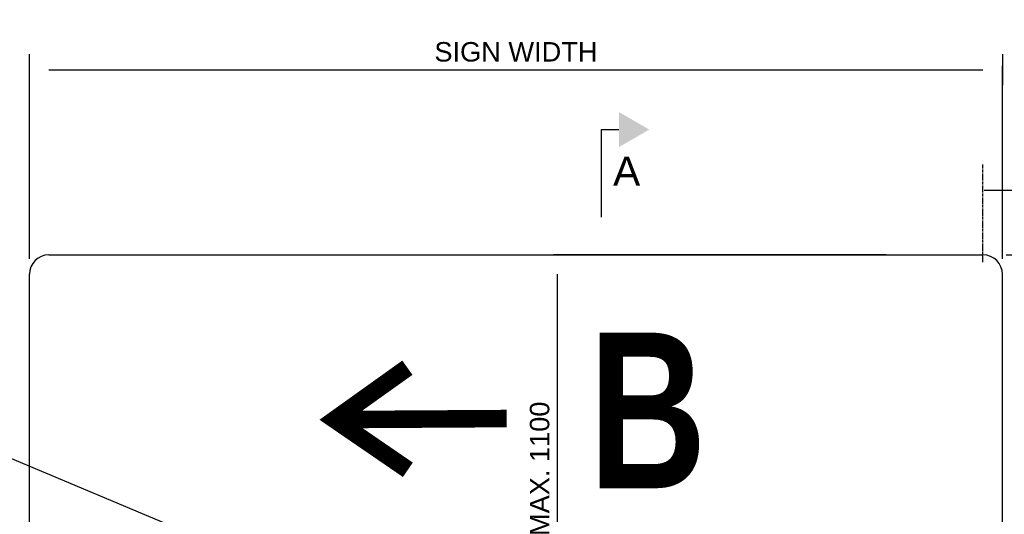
# Model space of a CAD drawing. Header units: metres. Extents: x -4024927 to 10167049, y -539908 to 13839353.
# Tile 117 of 211: x 1376739 to 1379269, y -29242 to -27970. Entities that reach past the tile are written whole.
import ezdxf
from ezdxf import colors
from ezdxf.entities.mleader import LeaderData, LeaderLine
from ezdxf.enums import TextEntityAlignment as Align
from ezdxf.math import Vec2, Vec3

# ---------------------------------------------------------------- set-up
doc = ezdxf.new("R2010")
doc.units = ezdxf.units.M
doc.linetypes.add('CENTER', pattern=[2, 1.25, -0.25, 0.25, -0.25])
doc.linetypes.add('CONTIUOUS', pattern=[0])
for name, color, linetype in [('A20B0050', 5, 'Continuous'), ('A20B0140', 4, 'Continuous'), ('C-AFLD-CNTR-N', 3, 'CENTER'), ('C-ANNO-GENF-TEXT-N_25', 2, 'Continuous'), ('C-DETL-DIMS', 2, 'Continuous'), ('C-DETL-SIGN-EDGE', 2, 'Continuous'), ('CD13120_terrain_prop_t', 2, 'Continuous'), ('CDB0310_MARKING_H', 1, 'Continuous'), ('EL-AGLI-EQUP-PAPI-N-RefEdit0', 1, 'CONTIUOUS')]:
    doc.layers.add(name, color=color, linetype=linetype)
doc.styles.add('2T-20', font='romans.shx', dxfattribs={"width": 0.75, "height": 50.8})
doc.styles.add('Arial', font='arial.ttf')
doc.styles.get("Standard").update_dxf_attribs({"font": 'arial.ttf'})
doc.dimstyles.new('DS-20-25', dxfattribs={"dimscale": 20, "dimtxt": 2.5, "dimasz": 2.5, "dimexe": 0.5, "dimexo": 3, "dimgap": 1, "dimtad": 1, "dimdec": 0, "dimzin": 0, "dimtxsty": 'Standard', "dimblk1": 'DIMARROW', "dimblk2": 'DIMARROW', "dimsah": 1, "dimcen": -3, "dimclrd": 1, "dimclre": 8, "dimclrt": 256, "dimadec": 0, "dimazin": 0, "dimtfac": 1, "dimtdec": 0, "dimtix": 1, "dimtmove": 2, "dimatfit": 3, "dimfxl": 1, "dimtvp": 1.25, "dimarcsym": 0})

# ---------------------------------------------------------------- blocks, each defined once
blk = doc.blocks.new('DIMARROW')
blk.add_line((0, 0.8), (0, -0.8))
blk.add_lwpolyline([(0, 0, 0, 0.4, 0), (-1, 0, 0, 0, 0), (-0.965, 0, 0, 0, 0)], format="xyseb")
blk = doc.blocks.new('*D1055')
at = {"layer": 'C-DETL-DIMS', "color": 8, "lineweight": -2, "transparency": 16777216}
for p, q in [((1378965.5, -28574.7), (1378111, -28574.7)), ((1378182.3, -29674.7), (1378111, -29674.7))]:
    blk.add_line(p, q, dxfattribs=at)
at = {"layer": 'C-DETL-DIMS', "color": 1, "lineweight": -2, "transparency": 16777216}
blk.add_line((1378121, -29624.7), (1378121, -28624.7), dxfattribs=at)
at = {"layer": 'Defpoints', "color": 0, "transparency": 16777216}
for p in [(1378121, -28574.7), (1379025.5, -28574.7), (1378242.3, -29674.7)]:
    blk.add_point(p, dxfattribs=at)
at = {"layer": 'C-DETL-DIMS', "color": 1, "lineweight": -2, "transparency": 16777216, "xscale": 50, "yscale": 50, "zscale": 50}
for p, rotation in [((1378121, -28574.7), 90), ((1378121, -29674.7), 270)]:
    blk.add_blockref('DIMARROW', p, dxfattribs=dict(at, rotation=rotation))
at = {"layer": 'C-DETL-DIMS', "transparency": 16777216, "insert": (1378075.5, -29124.7), "char_height": 50, "attachment_point": 5, "rotation": 90, "style": 'Arial'}
blk.add_mtext('MAX. 1100', dxfattribs=at)
blk = doc.blocks.new('_Origin')
at = {"color": 0, "linetype": 'ByBlock', "lineweight": -2}
blk.add_line((0, 0), (-1, 0), dxfattribs=at)
blk.add_circle((0, 0), 0.5, dxfattribs=at)
blk = doc.blocks.new('*D1058')
at = {"layer": 'C-DETL-DIMS', "color": 8, "lineweight": -2, "transparency": 16777216}
for p, q in [((1379274.4, -28574.7), (1379431.3, -28574.7)), ((1379274.4, -29374.7), (1379431.3, -29374.7))]:
    blk.add_line(p, q, dxfattribs=at)
at = {"layer": 'C-DETL-DIMS', "color": 1, "lineweight": -2, "transparency": 16777216}
blk.add_line((1379421.3, -29324.7), (1379421.3, -28624.7), dxfattribs=at)
at = {"layer": 'Defpoints', "color": 0, "transparency": 16777216}
for p in [(1379214.4, -28574.7), (1379421.3, -28574.7), (1379214.4, -29374.7)]:
    blk.add_point(p, dxfattribs=at)
at = {"layer": 'C-DETL-DIMS', "color": 1, "lineweight": -2, "transparency": 16777216, "xscale": 50, "yscale": 50, "zscale": 50}
for p, rotation in [((1379421.3, -28574.7), 90), ((1379421.3, -29374.7), 270)]:
    blk.add_blockref('DIMARROW', p, dxfattribs=dict(at, rotation=rotation))
at = {"layer": 'C-DETL-DIMS', "transparency": 16777216, "insert": (1379375.8, -28974.7), "char_height": 50, "attachment_point": 5, "rotation": 90, "style": 'Arial'}
blk.add_mtext('800', dxfattribs=at)
blk = doc.blocks.new('SECT-HUL')
at = {"layer": 'A20B0050'}
for points in [[(-20, 0), (-20, 4)], [(0, 0), (-20, 0)]]:
    blk.add_lwpolyline(points, dxfattribs=at)
blk.add_solid([(-20, 10.93), (-24, 4), (-16, 4)], dxfattribs=at)
at = {"layer": 'A20B0140'}
blk.add_attdef('SECTION', text='', height=5, dxfattribs=at).set_placement((-20, 15.93), align=Align.MIDDLE)
blk = doc.blocks.new('*D1059')
at = {"layer": 'C-DETL-DIMS', "color": 8, "lineweight": -2, "transparency": 16777216}
for p, q in [((1376314.4, -29634.7), (1376314.4, -27919.9)), ((1379714.4, -29634.7), (1379714.4, -27919.9))]:
    blk.add_line(p, q, dxfattribs=at)
at = {"layer": 'C-DETL-DIMS', "color": 1, "lineweight": -2, "transparency": 16777216}
blk.add_line((1376364.4, -27929.9), (1379664.4, -27929.9), dxfattribs=at)
at = {"layer": 'Defpoints', "color": 0, "transparency": 16777216}
for p in [(1379714.4, -27929.9), (1376314.4, -29694.7), (1379714.4, -29694.7)]:
    blk.add_point(p, dxfattribs=at)
at = {"layer": 'C-DETL-DIMS', "color": 1, "lineweight": -2, "transparency": 16777216, "xscale": 50, "yscale": 50, "zscale": 50, "rotation": 180}
blk.add_blockref('DIMARROW', (1376314.4, -27929.9), dxfattribs=at)
at = {"layer": 'C-DETL-DIMS', "color": 1, "lineweight": -2, "transparency": 16777216, "xscale": 50, "yscale": 50, "zscale": 50}
blk.add_blockref('DIMARROW', (1379714.4, -27929.9), dxfattribs=at)
at = {"layer": 'C-DETL-DIMS', "transparency": 16777216, "insert": (1378014.4, -27884), "char_height": 50, "attachment_point": 5, "style": 'Arial'}
blk.add_mtext('CONCRETE BASE WIDTH', dxfattribs=at)
blk = doc.blocks.new('*D1060')
at = {"layer": 'C-DETL-DIMS', "color": 8, "lineweight": -2, "transparency": 16777216}
for p, q in [((1376764.4, -28584.7), (1376764.4, -28088.9)), ((1379264.4, -28584.7), (1379264.4, -28088.9))]:
    blk.add_line(p, q, dxfattribs=at)
at = {"layer": 'C-DETL-DIMS', "color": 1, "lineweight": -2, "transparency": 16777216}
blk.add_line((1376814.4, -28098.9), (1379214.4, -28098.9), dxfattribs=at)
at = {"layer": 'Defpoints', "color": 0, "transparency": 16777216}
for p in [(1379264.4, -28098.9), (1376764.4, -28644.7), (1379264.4, -28644.7)]:
    blk.add_point(p, dxfattribs=at)
at = {"layer": 'C-DETL-DIMS', "color": 1, "lineweight": -2, "transparency": 16777216, "xscale": 50, "yscale": 50, "zscale": 50, "rotation": 180}
blk.add_blockref('DIMARROW', (1376764.4, -28098.9), dxfattribs=at)
at = {"layer": 'C-DETL-DIMS', "color": 1, "lineweight": -2, "transparency": 16777216, "xscale": 50, "yscale": 50, "zscale": 50}
blk.add_blockref('DIMARROW', (1379264.4, -28098.9), dxfattribs=at)
at = {"layer": 'C-DETL-DIMS', "transparency": 16777216, "insert": (1378014.4, -28053.1), "char_height": 50, "attachment_point": 5, "style": 'Arial'}
blk.add_mtext('SIGN WIDTH', dxfattribs=at)

msp = doc.modelspace()

# ---------------------------------------------------------------- linework, layer by layer
at = {"layer": 'C-AFLD-CNTR-N', "ltscale": 5}
msp.add_line((1379214.39, -28593.14), (1379214.39, -28342.07), dxfattribs=at)
at = {"layer": 'C-DETL-SIGN-EDGE'}
for p, q in [((1376814.39, -28574.72), (1379214.39, -28574.72)), ((1376764.39, -29324.72), (1376764.39, -28624.72)), ((1379264.39, -29324.72), (1379264.39, -28624.72))]:
    msp.add_line(p, q, dxfattribs=at)
for centre, start, end in [((1376814.39, -28624.72), 90, 180), ((1379214.39, -28624.72), 360, 90)]:
    msp.add_arc(centre, 50, start, end, dxfattribs=at)
at = {"layer": 'CDB0310_MARKING_H', "const_width": 45, "flags": 128}
for points in [[(1377736.74, -29127.3), (1377548.78, -28998.33), (1377735.49, -28864.87)], [(1377990.68, -28995.55), (1377548.78, -28998.33)]]:
    msp.add_lwpolyline(points, dxfattribs=at)
at = {"layer": 'EL-AGLI-EQUP-PAPI-N-RefEdit0'}
msp.add_arc((3071061.1, 6743365.78), 7095987.63, 260.537675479, 260.537675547, dxfattribs=at)

# ---------------------------------------------------------------- block references
at = {"layer": 'CD13120_terrain_prop_t'}
ref = msp.add_blockref('SECT-HUL', (1378234.16, -28477.69), dxfattribs=dict(at, xscale=11.25, yscale=11.25, zscale=11.25, rotation=270))
ref.add_attrib('SECTION', 'A', dxfattribs={"layer": 'A20B0140', "height": 75}).set_placement((1378298.9, -28359.57), align=Align.MIDDLE)

# ---------------------------------------------------------------- texts
at = {"layer": 'CDB0310_MARKING_H', "insert": (1378352.81, -28974.72), "char_height": 400, "width": 814.2779, "attachment_point": 5, "style": '2T-20'}
msp.add_mtext('{\\fArial|b1|i0|c0|p34;B}', dxfattribs=at)

# ---------------------------------------------------------------- dimensions: what is measured, and where the dimension line sits
at = {"layer": 'C-DETL-DIMS'}
for base, p1, p2, text, picture, middle in [((1379714.39, -27929.91), (1376314.38, -29694.72), (1379714.39, -29694.72), 'CONCRETE BASE WIDTH', '*D1059', (1378014.38, -27884.04)), ((1379264.39, -28098.94), (1376764.39, -28644.72), (1379264.39, -28644.72), 'SIGN WIDTH', '*D1060', (1378014.39, -28053.09))]:
    dim = msp.add_linear_dim(base=base, p1=p1, p2=p2, text=text, dimstyle='DS-20-25', override={"dimtxsty": 'Arial'}, dxfattribs=at)
    dim.commit()
    dim.dimension.update_dxf_attribs({"geometry": picture, "text_midpoint": middle})
dim = msp.add_linear_dim(base=(1378121.03, -28574.72), p1=(1378242.26, -29674.72), p2=(1379025.53, -28574.72), angle=90, text='MAX. 1100', dimstyle='DS-20-25', override={"dimtxsty": 'Arial'}, dxfattribs=at)
dim.commit()
dim.dimension.update_dxf_attribs({"geometry": '*D1055', "text_midpoint": (1378075.5, -29124.72)})
dim = msp.add_linear_dim(base=(1379421.34, -28574.72), p1=(1379214.39, -29374.72), p2=(1379214.39, -28574.72), angle=90, dimstyle='DS-20-25', override={"dimtxsty": 'Arial'}, dxfattribs=at)
dim.commit()
dim.dimension.update_dxf_attribs({"geometry": '*D1058', "text_midpoint": (1379375.81, -28974.72), "dimtype": 160})

# ---------------------------------------------------------------- leaders
at = {"layer": 'C-ANNO-GENF-TEXT-N_25'}
ml = msp.add_multileader_mtext('Standard', dxfattribs=at)
ml.set_content('ALUMINIUM \\PCONDUITS Ø60', color=256, style='Arial')
ml.set_leader_properties()
ml.set_arrow_properties(name='ORIGIN')
ml.build(insert=Vec2(0, 0))
ml.multileader.update_dxf_attribs({"text_right_attachment_type": 6, "arrow_head_size": 50})
ctx = ml.context
ctx.base_point, ctx.char_height, ctx.arrow_head_size, ctx.plane_origin = Vec3(1375781, -28979.47), 50, 50, Vec3(1377376.97, -29354.57)
ctx.right_attachment, ctx.text_align_type = 6, 2
notes = []
notes.append((ctx, [(0, (1, 1, 0), (1376514.39, -29013.47), (-1, 0), 220.01, [(0, [(1377603.59, -29470.43)], 0, [])])]))
ctx.mtext.insert, ctx.mtext.alignment, ctx.mtext.flow_direction = Vec3(1376292.38, -28953.47), 3, 5
ml = msp.add_multileader_mtext('Standard', dxfattribs=at)
ml.set_content('BREAKABLE COUPLING', color=256, style='Arial')
ml.set_leader_properties()
ml.build(insert=Vec2(0, 0))
ml.multileader.update_dxf_attribs({"text_right_attachment_type": 6, "arrow_head_size": 50})
ctx = ml.context
ctx.base_point, ctx.char_height, ctx.arrow_head_size, ctx.plane_origin = Vec3(1379982.87, -29144.74), 50, 50, Vec3(1379183.21, -28514.16)
ctx.right_attachment = 6
notes.append((ctx, [(0, (1, 1, 0), (1379898.93, -29144.74), (1, 0), 83.94, [(0, [(1378454.39, -29584.72)], 0, [])])]))
ctx.mtext.insert, ctx.mtext.line_spacing_factor, ctx.mtext.line_spacing_style, ctx.mtext.flow_direction = Vec3(1379984.87, -29119.31), 1.68, 2, 5
at = {"layer": 'C-DETL-DIMS'}
ml = msp.add_multileader_mtext('Standard', dxfattribs=at)
ml.set_content('', color=256)
ml.set_leader_properties()
ml.build(insert=Vec2(0, 0))
ml.multileader.update_dxf_attribs({"text_right_attachment_type": 6, "dogleg_length": 0.36, "arrow_head_size": 50})
ctx = ml.context
ctx.base_point, ctx.arrow_head_size, ctx.plane_origin = Vec3(1379215.23, -28406.99), 50, Vec3(1381991.07, -27800.65)
ctx.right_attachment, ctx.text_align_type = 6, 2
notes.append((ctx, [(0, (1, 1, 0), (1379219.59, -28408.99), (-1, 0), 0.36, [(0, [(1379787.52, -28408.99)], 0, [])])]))
ctx.mtext.insert, ctx.mtext.alignment, ctx.mtext.flow_direction = Vec3(1379217.23, -28404.99), 3, 5
for ctx, leaders in notes:
    for number, flags, end, landing, length, lines in leaders:
        leader = LeaderData()
        leader.index, (leader.has_last_leader_line, leader.has_dogleg_vector, leader.attachment_direction) = number, flags
        leader.last_leader_point, leader.dogleg_vector, leader.dogleg_length = Vec3(end), Vec3(landing), length
        for number, points, colour, breaks in lines:
            line = LeaderLine()
            line.index, line.vertices, line.color, line.breaks = number, Vec3.list(points), colors.encode_raw_color(colour), breaks
            leader.lines.append(line)
        ctx.leaders.append(leader)

doc.saveas('drawing.dxf')
